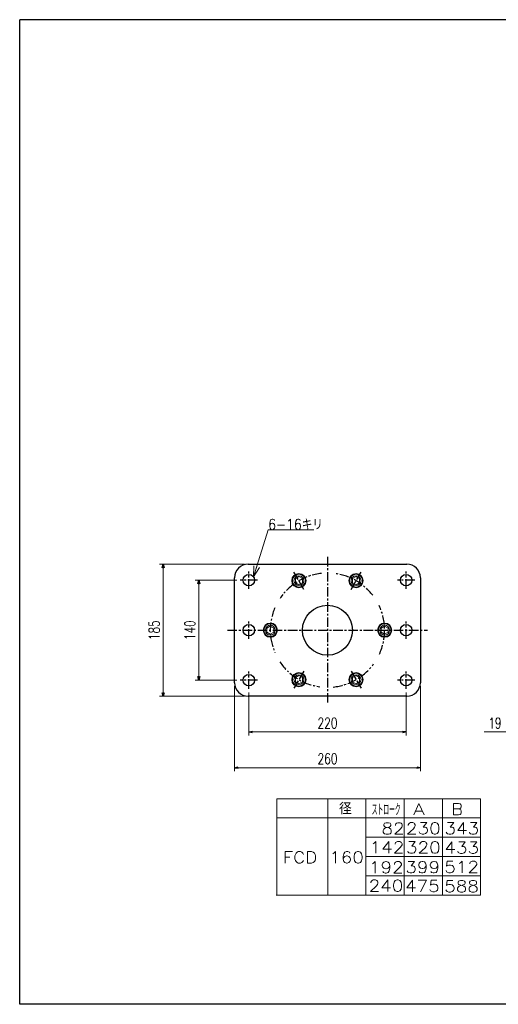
# Model space of a CAD drawing. Header units: millimetres. Extents: x -985 to 985, y -705 to 705.
# Tile 1 of 2: x -985 to -315, y -674 to 705. Entities that reach past the tile are written whole.
import ezdxf
from ezdxf.enums import TextEntityAlignment as Align

# ---------------------------------------------------------------- set-up
doc = ezdxf.new("R2010")
doc.units = ezdxf.units.MM
doc.header["$LTSCALE"] = 0.416667
doc.linetypes.add('CENTER', pattern=[50.8, 31.75, -6.35, 6.35, -6.35])
doc.layers.add('ZUWAKU', color=7, linetype='Continuous')
doc.styles.add('dcStyle0', font='txt.shx', dxfattribs={"width": 0.714286, "bigfont": 'bigfont'})
doc.dimstyles.new('DaDimRotatedStyle', dxfattribs={"dimtxt": 15, "dimasz": 5.000003, "dimexe": 5, "dimexo": 1.666667, "dimgap": 5, "dimtad": 3, "dimdsep": 46, "dimtxsty": 'dcStyle0', "dimblk1": 'OPEN30', "dimblk2": 'OPEN30', "dimsah": 1, "dimcen": 0.09, "dimclrd": 4, "dimclre": 4, "dimclrt": 4, "dimadec": 0, "dimazin": 2, "dimtfac": 1, "dimtdec": 4, "dimtmove": 0, "dimatfit": 0, "dimfxl": 1, "dimarcsym": 0})

# ---------------------------------------------------------------- blocks, each defined once
blk = doc.blocks.new('DC_GROUP_Φ160_34')
at = {"color": 4, "linetype": 'Continuous', "lineweight": 18}
for p, q in [((-657.9, -75.1), (-657.2, -59.6)), ((-657.9, -75.1), (-653.4, -60.8)), ((-649.6, -62), (-657.9, -75.1))]:
    blk.add_line(p, q, dxfattribs=at)
blk = doc.blocks.new('DC_GROUP_Φ160_33')
at = {"color": 4, "linetype": 'Continuous', "lineweight": 13}
for p, q in [((-657.9, -75.1), (-637.3, -9.2)), ((-637.3, -9.2), (-573.3, -9.2))]:
    blk.add_line(p, q, dxfattribs=at)
at = {"linetype": 'Continuous'}
blk.add_blockref('DC_GROUP_Φ160_34', (0, 0), dxfattribs=at)
at = {"color": 4, "style": 'dcStyle0', "width": 0.796875}
blk.add_text('6-16キリ', height=15, dxfattribs=at).set_placement((-637.3, -9.2), (-560.8, -9.2), align=Align.FIT)
blk = doc.blocks.new('DC_GROUP_Φ160_35')
at = {"color": 4, "linetype": 'Continuous', "lineweight": 13}
for p, q in [((-634.3, -144.1), (-639.3, -147)), ((-639.3, -147), (-639.3, -152.8)), ((-629.3, -147), (-634.3, -144.1)), ((-629.3, -152.8), (-629.3, -147)), ((-639.3, -152.8), (-634.3, -155.6)), ((-634.3, -155.6), (-629.3, -152.8))]:
    blk.add_line(p, q, dxfattribs=at)
for radius in [9, 6.92]:
    blk.add_circle((-634.3, -149.9), radius, dxfattribs=at)
blk = doc.blocks.new('DC_GROUP_Φ160_36')
at = {"color": 4, "linetype": 'Continuous', "lineweight": 13}
for p, q in [((-594.3, -213.4), (-599.3, -216.3)), ((-599.3, -216.3), (-599.3, -222)), ((-589.3, -216.3), (-594.3, -213.4)), ((-589.3, -222), (-589.3, -216.3)), ((-599.3, -222), (-594.3, -224.9)), ((-594.3, -224.9), (-589.3, -222))]:
    blk.add_line(p, q, dxfattribs=at)
for radius in [9, 6.92]:
    blk.add_circle((-594.3, -219.1), radius, dxfattribs=at)
blk = doc.blocks.new('DC_GROUP_Φ160_37')
at = {"color": 4, "linetype": 'Continuous', "lineweight": 13}
for p, q in [((-594.3, -74.8), (-599.3, -77.7)), ((-599.3, -77.7), (-599.3, -83.5)), ((-589.3, -77.7), (-594.3, -74.8)), ((-589.3, -83.5), (-589.3, -77.7)), ((-599.3, -83.5), (-594.3, -86.4)), ((-594.3, -86.4), (-589.3, -83.5))]:
    blk.add_line(p, q, dxfattribs=at)
for radius in [9, 6.92]:
    blk.add_circle((-594.3, -80.6), radius, dxfattribs=at)
blk = doc.blocks.new('DC_GROUP_Φ160_38')
at = {"color": 4, "linetype": 'Continuous', "lineweight": 13}
for p, q in [((-519.3, -77.7), (-514.3, -74.8)), ((-519.3, -83.5), (-519.3, -77.7)), ((-514.3, -74.8), (-509.3, -77.7)), ((-509.3, -77.7), (-509.3, -83.5)), ((-514.3, -86.4), (-519.3, -83.5)), ((-509.3, -83.5), (-514.3, -86.4))]:
    blk.add_line(p, q, dxfattribs=at)
for radius in [9, 6.92]:
    blk.add_circle((-514.3, -80.6), radius, dxfattribs=at)
blk = doc.blocks.new('DC_GROUP_Φ160_39')
at = {"color": 4, "linetype": 'Continuous', "lineweight": 13}
for p, q in [((-519.3, -216.3), (-514.3, -213.4)), ((-519.3, -222), (-519.3, -216.3)), ((-514.3, -213.4), (-509.3, -216.3)), ((-509.3, -216.3), (-509.3, -222)), ((-514.3, -224.9), (-519.3, -222)), ((-509.3, -222), (-514.3, -224.9))]:
    blk.add_line(p, q, dxfattribs=at)
for radius in [9, 6.92]:
    blk.add_circle((-514.3, -219.1), radius, dxfattribs=at)
blk = doc.blocks.new('DC_GROUP_Φ160_40')
at = {"color": 4, "linetype": 'Continuous', "lineweight": 13}
for p, q in [((-479.3, -147), (-474.3, -144.1)), ((-479.3, -152.8), (-479.3, -147)), ((-474.3, -144.1), (-469.3, -147)), ((-469.3, -147), (-469.3, -152.8)), ((-474.3, -155.6), (-479.3, -152.8)), ((-469.3, -152.8), (-474.3, -155.6))]:
    blk.add_line(p, q, dxfattribs=at)
for radius in [9, 6.92]:
    blk.add_circle((-474.3, -149.9), radius, dxfattribs=at)
blk = doc.blocks.new('_OPEN30')
at = {"color": 0, "linetype": 'ByBlock', "lineweight": -2}
for p, q in [((-1, 0.267949), (0, 0)), ((0, 0), (-1, -0.267949)), ((0, 0), (-1, 0))]:
    blk.add_line(p, q, dxfattribs=at)
blk = doc.blocks.new('*D41')
at = {"color": 4, "linetype": 'Continuous', "lineweight": 13}
for p, q in [((-664.3, -236.9), (-664.3, -297.4)), ((-444.3, -236.9), (-444.3, -297.4)), ((-664.3, -292.4), (-444.3, -292.4))]:
    blk.add_line(p, q, dxfattribs=at)
at = {"color": 4, "xscale": 5.000004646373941, "yscale": 4.999982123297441}
for p, rotation in [((-664.3, -292.4), 180), ((-444.3, -292.4), 360)]:
    blk.add_blockref('_OPEN30', p, dxfattribs=dict(at, rotation=rotation))
at = {"color": 4, "insert": (-554.3, -287.4), "char_height": 15, "width": 60.938, "attachment_point": 8, "style": 'dcStyle0'}
blk.add_mtext('\\T1.00;220', dxfattribs=at)
blk = doc.blocks.new('*D42')
at = {"color": 4, "linetype": 'Continuous', "lineweight": 13}
for p, q in [((-684.3, -228.4), (-684.3, -347.4)), ((-424.3, -228.4), (-424.3, -347.4)), ((-684.3, -342.4), (-424.3, -342.4))]:
    blk.add_line(p, q, dxfattribs=at)
at = {"color": 4, "xscale": 5.000004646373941, "yscale": 4.999982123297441}
for p, rotation in [((-684.3, -342.4), 180), ((-424.3, -342.4), 360)]:
    blk.add_blockref('_OPEN30', p, dxfattribs=dict(at, rotation=rotation))
at = {"color": 4, "insert": (-554.3, -337.4), "char_height": 15, "width": 60.938, "attachment_point": 8, "style": 'dcStyle0'}
blk.add_mtext('\\T1.00;260', dxfattribs=at)
blk = doc.blocks.new('*D43')
at = {"color": 4, "linetype": 'Continuous', "lineweight": 13}
for p, q in [((-681.3, -79.9), (-739.3, -79.9)), ((-734.3, -219.9), (-734.3, -79.9)), ((-681.3, -219.9), (-739.3, -219.9))]:
    blk.add_line(p, q, dxfattribs=at)
at = {"color": 4, "xscale": 5.000004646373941, "yscale": 4.999982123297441}
for p, rotation in [((-734.3, -79.9), 90), ((-734.3, -219.9), 270)]:
    blk.add_blockref('_OPEN30', p, dxfattribs=dict(at, rotation=rotation))
at = {"color": 4, "insert": (-739.3, -149.9), "char_height": 15, "width": 60.938, "attachment_point": 8, "rotation": 90, "style": 'dcStyle0'}
blk.add_mtext('\\T1.00;140', dxfattribs=at)
blk = doc.blocks.new('*D44')
at = {"color": 4, "linetype": 'Continuous', "lineweight": 13}
for p, q in [((-670.3, -57.4), (-789.3, -57.4)), ((-784.3, -242.4), (-784.3, -57.4)), ((-670.3, -242.4), (-789.3, -242.4))]:
    blk.add_line(p, q, dxfattribs=at)
at = {"color": 4, "xscale": 5.000004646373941, "yscale": 4.999982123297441}
for p, rotation in [((-784.3, -57.4), 90), ((-784.3, -242.4), 270)]:
    blk.add_blockref('_OPEN30', p, dxfattribs=dict(at, rotation=rotation))
at = {"color": 4, "insert": (-789.3, -149.9), "char_height": 15, "width": 60.938, "attachment_point": 8, "rotation": 90, "style": 'dcStyle0'}
blk.add_mtext('\\T1.00;185', dxfattribs=at)
blk = doc.blocks.new('*D45')
at = {"color": 4, "linetype": 'Continuous', "lineweight": 13}
for p, q in [((-276.2, -247.4), (-276.2, -297.4)), ((-257.2, -247.4), (-257.2, -297.4)), ((-334.9, -292.4), (-276.2, -292.4)), ((-257.2, -292.4), (-276.2, -292.4)), ((-248.9, -292.4), (-257.2, -292.4))]:
    blk.add_line(p, q, dxfattribs=at)
at = {"color": 4, "xscale": 5.000004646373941, "yscale": 4.999982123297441}
for p, rotation in [((-276.2, -292.4), 360), ((-257.2, -292.4), 180)]:
    blk.add_blockref('_OPEN30', p, dxfattribs=dict(at, rotation=rotation))
at = {"color": 4, "insert": (-310.7, -287.4), "char_height": 15, "width": 46.875, "attachment_point": 9, "style": 'dcStyle0'}
blk.add_mtext('\\T1.00;19', dxfattribs=at)

msp = doc.modelspace()

# ---------------------------------------------------------------- linework, layer by layer
at = {"color": 4, "linetype": 'CENTER', "lineweight": 25}
for p, q in [((-554.31, -47.366), (-554.31, -252.366)), ((-664.31, -91.866), (-664.31, -67.866)), ((-587.31, -92.708), (-601.31, -68.46)), ((-521.31, -92.708), (-507.31, -68.46)), ((-444.31, -91.866), (-444.31, -67.866)), ((-652.31, -79.866), (-676.31, -79.866)), ((-432.31, -79.866), (-456.31, -79.866)), ((-664.31, -161.866), (-664.31, -137.866)), ((-444.31, -161.866), (-444.31, -137.866)), ((-694.31, -149.866), (-414.31, -149.866)), ((-652.31, -219.866), (-676.31, -219.866)), ((-664.31, -231.866), (-664.31, -207.866)), ((-587.31, -207.024), (-601.31, -231.273)), ((-521.31, -207.024), (-507.31, -231.273)), ((-432.31, -219.866), (-456.31, -219.866)), ((-444.31, -231.866), (-444.31, -207.866))]:
    msp.add_line(p, q, dxfattribs=at)
at = {"color": 4, "linetype": 'Continuous', "lineweight": 25}
for p, q in [((-665.31, -57.366), (-443.31, -57.366)), ((-684.31, -223.366), (-684.31, -76.366)), ((-424.31, -76.366), (-424.31, -223.366)), ((-443.31, -242.366), (-665.31, -242.366))]:
    msp.add_line(p, q, dxfattribs=at)
at = {"color": 4, "linetype": 'Continuous', "lineweight": 13}
for p, q in [((-625.285, -385.858), (-340.137, -385.858)), ((-625.285, -385.858), (-625.285, -520.858)), ((-553.952, -385.858), (-553.952, -520.858)), ((-500.499, -385.858), (-500.499, -520.858)), ((-447.045, -385.858), (-447.045, -520.858)), ((-393.591, -385.858), (-393.591, -520.858)), ((-340.137, -385.858), (-340.137, -520.858)), ((-625.285, -412.858), (-340.137, -412.858)), ((-500.499, -439.858), (-340.137, -439.858)), ((-500.372, -466.858), (-340.137, -466.858)), ((-500.499, -493.858), (-340.137, -493.858)), ((-626.205, -520.858), (-340.137, -520.858))]:
    msp.add_line(p, q, dxfattribs=at)
at = {"color": 4, "linetype": 'Continuous', "lineweight": 25}
for centre, radius in [((-664.31, -79.866), 8), ((-444.31, -79.866), 8), ((-554.31, -149.866), 35), ((-664.31, -149.866), 8), ((-444.31, -149.866), 8), ((-664.31, -219.866), 8), ((-444.31, -219.866), 8)]:
    msp.add_circle(centre, radius, dxfattribs=at)
at = {"color": 4, "linetype": 'Continuous', "lineweight": 13}
for centre in [(-594.31, -80.584), (-514.31, -80.584), (-634.31, -149.866), (-474.31, -149.866), (-594.31, -219.148), (-514.31, -219.148)]:
    msp.add_circle(centre, 10, dxfattribs=at)
at = {"color": 4, "linetype": 'Continuous', "lineweight": 25}
for centre, start, end in [((-665.31, -76.366), 90, 180), ((-443.31, -76.366), 0, 90), ((-665.31, -223.366), 180, 270), ((-443.31, -223.366), 270, 0)]:
    msp.add_arc(centre, 19, start, end, dxfattribs=at)
at = {"color": 4, "linetype": 'CENTER', "lineweight": 25}
for start, end in [(96.0082, 146.119845), (37.710102, 81.69641), (157.050666, 202.936771), (335.214992, 25.422366), (213.766356, 262.195535), (275.747705, 323.768169)]:
    msp.add_arc((-554.31, -149.866), 80, start, end, dxfattribs=at)
at = {"layer": 'ZUWAKU', "color": 5, "linetype": 'Continuous', "lineweight": 25}
for p, q in [((-985, -673.75), (-985, 705)), ((955, 705), (-985, 705)), ((985, -673.75), (-985, -673.75))]:
    msp.add_line(p, q, dxfattribs=at)

# ---------------------------------------------------------------- block references
at = {"linetype": 'Continuous'}
for name in ['DC_GROUP_Φ160_33', 'DC_GROUP_Φ160_37', 'DC_GROUP_Φ160_38', 'DC_GROUP_Φ160_35', 'DC_GROUP_Φ160_40', 'DC_GROUP_Φ160_36', 'DC_GROUP_Φ160_39']:
    msp.add_blockref(name, (0, 0), dxfattribs=at)

# ---------------------------------------------------------------- texts
at = {"color": 4, "style": 'dcStyle0'}
for s, width, p, p2 in [('   径', 0.952381, (-585.2, -407.904), (-520.4, -407.904)), ('ストローク', 0.416667, (-492.401, -409.262), (-451.901, -409.262))]:
    msp.add_text(s, height=16.2, dxfattribs=dict(at, width=width)).set_placement(p, p2, align=Align.FIT)
for s, p, p2 in [('A', (-434.479, -408.594), (-418.279, -408.594)), ('B', (-381.025, -408.594), (-364.825, -408.594)), ('82', (-478.753, -435.647), (-446.353, -435.647)), ('230', (-444.546, -435.53), (-395.946, -435.53)), ('343', (-390.587, -435.594), (-341.987, -435.594)), ('142', (-495.387, -462.004), (-446.787, -462.004)), ('320', (-444.434, -462.201), (-395.834, -462.201)), ('433', (-390.731, -462.594), (-342.131, -462.594)), ('FCD 160', (-616.877, -476.094), (-503.477, -476.094)), ('192', (-496.319, -490.102), (-447.719, -490.102)), ('399', (-445.298, -489.873), (-396.698, -489.873)), ('512', (-390.875, -489.594), (-342.275, -489.594)), ('240', (-496.693, -515.819), (-448.093, -515.819)), ('475', (-445.847, -516.201), (-397.247, -516.201)), ('588', (-391.019, -516.594), (-342.419, -516.594))]:
    msp.add_text(s, height=16.2, dxfattribs=at).set_placement(p, p2, align=Align.FIT)

# ---------------------------------------------------------------- dimensions: what is measured, and where the dimension line sits
at = {"linetype": 'Continuous', "lineweight": 13}
for base, p1, p2, picture, middle in [((-784.31, -57.366), (-668.644, -242.366), (-668.644, -57.366), '*D44', (-784.31, -149.866)), ((-734.31, -79.866), (-679.644, -219.866), (-679.644, -79.866), '*D43', (-734.31, -149.866))]:
    dim = msp.add_linear_dim(base=base, p1=p1, p2=p2, angle=90, dimstyle='DaDimRotatedStyle', override={"dimtxt": 15, "dimasz": 5.000003, "dimexe": 5, "dimexo": 1.666667, "dimgap": 5, "dimtad": 3, "dimtih": 0, "dimtoh": 0, "dimdec": 2, "dimzin": 8, "dimtxsty": 'dcStyle0', "dimblk1": 'OPEN30', "dimblk2": 'OPEN30', "dimsah": 1, "dimclrd": 4, "dimclre": 4, "dimclrt": 4, "dimazin": 2, "dimtofl": 1, "dimatfit": 0, "dimtolj": 0, "dimtzin": 8}, dxfattribs=at)
    dim.commit()
    dim.dimension.update_dxf_attribs({"geometry": picture, "text_midpoint": middle})
for base, p1, p2, picture, middle in [((-424.31, -342.366), (-684.31, -226.699), (-424.31, -226.699), '*D42', (-554.31, -342.366)), ((-444.31, -292.366), (-664.31, -235.199), (-444.31, -235.199), '*D41', (-554.31, -292.366)), ((-276.218, -292.366), (-257.218, -245.699), (-276.218, -245.699), '*D45', (-321.957, -292.366))]:
    dim = msp.add_linear_dim(base=base, p1=p1, p2=p2, dimstyle='DaDimRotatedStyle', override={"dimtxt": 15, "dimasz": 5.000003, "dimexe": 5, "dimexo": 1.666667, "dimgap": 5, "dimtad": 3, "dimtih": 0, "dimtoh": 0, "dimdec": 2, "dimzin": 8, "dimtxsty": 'dcStyle0', "dimblk1": 'OPEN30', "dimblk2": 'OPEN30', "dimsah": 1, "dimclrd": 4, "dimclre": 4, "dimclrt": 4, "dimazin": 2, "dimtofl": 1, "dimatfit": 0, "dimtolj": 0, "dimtzin": 8}, dxfattribs=at)
    dim.commit()
    dim.dimension.update_dxf_attribs({"geometry": picture, "text_midpoint": middle})

doc.saveas('drawing.dxf')
